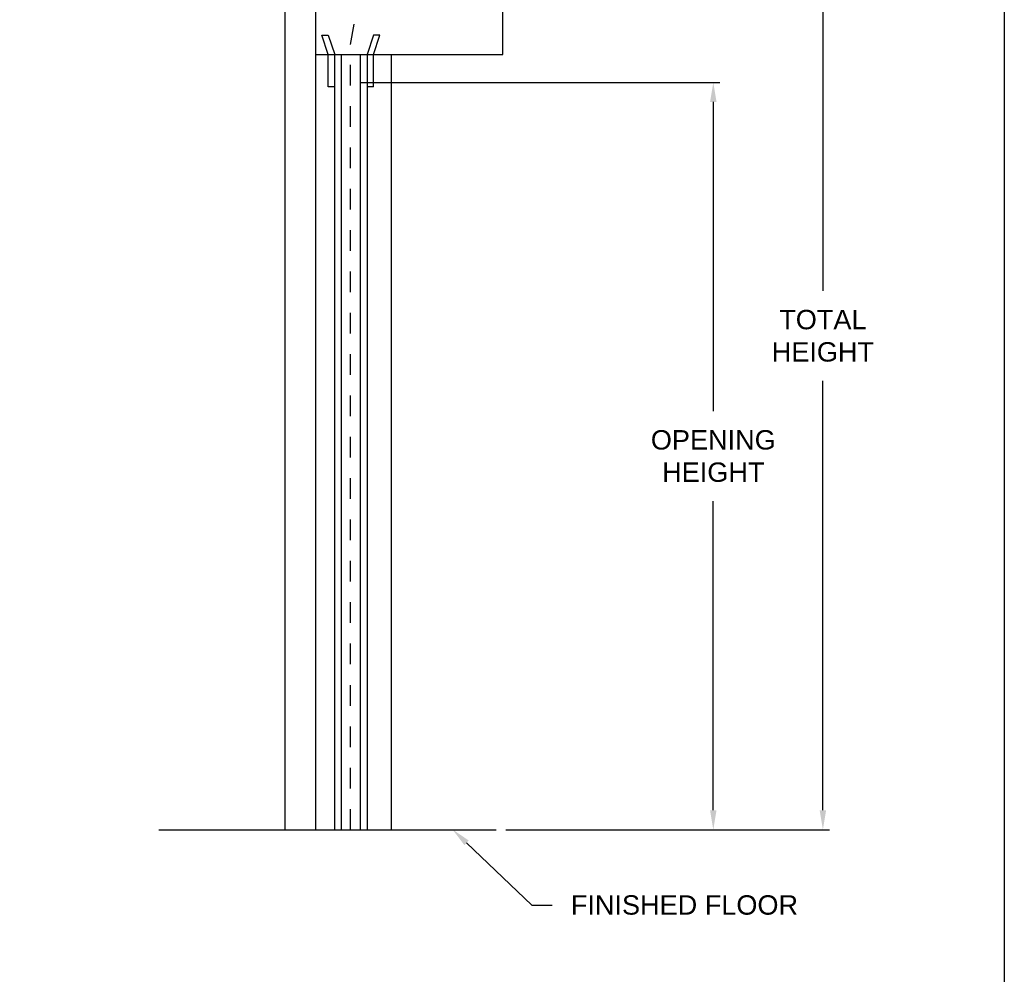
# Model space of a CAD drawing. Header units: inches. Extents: x 169.6 to 213.7, y 195.1 to 266.5.
# Tile 31 of 53: x 209 to 213.7, y 199.9 to 204.6. Entities that reach past the tile are written whole.
import ezdxf
from ezdxf import colors
from ezdxf.entities.mleader import LeaderData, LeaderLine
from ezdxf.math import Vec2, Vec3

# ---------------------------------------------------------------- set-up
doc = ezdxf.new("R2010")
doc.units = ezdxf.units.IN
doc.header["$LTSCALE"] = 0.25
doc.header["$MEASUREMENT"] = 0
doc.linetypes.add('HIDDEN', pattern=[0.375, 0.25, -0.125])
doc.layers.add('ANNOTATIONS', color=1, linetype='Continuous')
doc.layers.add('RHX RH F.O.H.', color=7, linetype='Continuous')
doc.styles.add('ARIAL', font='arial.ttf', dxfattribs={"height": 0.09375})
doc.dimstyles.new('STANDARD$0', dxfattribs={"dimtxt": 0.09375, "dimasz": 0.09375, "dimexe": 0.03125, "dimexo": 0.046875, "dimgap": 0.09, "dimtad": 0, "dimtih": 1, "dimtoh": 1, "dimdec": 4, "dimzin": 0, "dimdsep": 46, "dimtxsty": 'ARIAL', "dimcen": 0.09, "dimadec": 0, "dimazin": 0, "dimtfac": 1, "dimtdec": 4, "dimtofl": 0, "dimtmove": 0, "dimatfit": 1, "dimfxl": 1, "dimtolj": 1, "dimtzin": 0, "dimarcsym": 0})

# ---------------------------------------------------------------- blocks, each defined once
blk = doc.blocks.new('*D54')
at = {"layer": 'ANNOTATIONS', "color": 0, "lineweight": -2, "transparency": 16777216}
for p, q in [((210.8052, 205.4113), (212.876, 205.4113)), ((212.8448, 205.3176), (212.8448, 203.2398)), ((212.8448, 200.7271), (212.8448, 202.8049)), ((211.3125, 200.6333), (212.876, 200.6333))]:
    blk.add_line(p, q, dxfattribs=at)
at = {"layer": 'ANNOTATIONS', "color": 0, "transparency": 16777216}
for points in [[(212.8292, 205.3176), (212.8604, 205.3176), (212.8448, 205.4113)], [(212.8292, 200.7271), (212.8604, 200.7271), (212.8448, 200.6333)]]:
    blk.add_solid(points, dxfattribs=at)
at = {"layer": 'defpoints', "color": 0, "transparency": 16777216}
for p in [(210.7584, 205.4113), (211.2656, 200.6333), (212.8448, 200.6333)]:
    blk.add_point(p, dxfattribs=at)
at = {"layer": 'ANNOTATIONS', "color": 0, "transparency": 16777216, "insert": (212.8448, 203.0223), "char_height": 0.09375, "attachment_point": 5, "style": 'ARIAL'}
blk.add_mtext('\\A1;TOTAL \\PHEIGHT', dxfattribs=at)
blk = doc.blocks.new('*D55')
at = {"layer": 'ANNOTATIONS', "color": 0, "lineweight": -2, "transparency": 16777216}
for p, q in [((210.608, 204.2476), (212.3462, 204.2476)), ((212.3149, 204.1539), (212.3149, 202.6579)), ((212.3149, 200.7271), (212.3149, 202.2231)), ((211.3125, 200.6333), (212.3462, 200.6333))]:
    blk.add_line(p, q, dxfattribs=at)
at = {"layer": 'ANNOTATIONS', "color": 0, "transparency": 16777216}
for points in [[(212.2993, 204.1539), (212.3305, 204.1539), (212.3149, 204.2476)], [(212.2993, 200.7271), (212.3305, 200.7271), (212.3149, 200.6333)]]:
    blk.add_solid(points, dxfattribs=at)
at = {"layer": 'defpoints', "color": 0, "transparency": 16777216}
for p in [(210.5611, 204.2476), (212.3149, 204.2476), (211.2656, 200.6333)]:
    blk.add_point(p, dxfattribs=at)
at = {"layer": 'ANNOTATIONS', "color": 0, "transparency": 16777216, "insert": (212.3149, 202.4405), "char_height": 0.09375, "attachment_point": 5, "style": 'ARIAL'}
blk.add_mtext('\\A1;OPENING\\PHEIGHT', dxfattribs=at)

msp = doc.modelspace()

# ---------------------------------------------------------------- linework, layer by layer
at = {"layer": 'defpoints'}
msp.add_lwpolyline([(213.72204, 195.07023), (194.25216, 195.07023), (194.25216, 207.80534), (213.72204, 207.80534)], close=True, dxfattribs=at)
at = {"layer": 'RHX RH F.O.H.', "linetype": 'Continuous'}
for p, q in [((210.24274, 206.08273), (210.24274, 200.63334)), ((210.39062, 205.38334), (210.39062, 200.63334)), ((211.29687, 204.38334), (211.29687, 205.38334)), ((210.45312, 204.38334), (210.42187, 204.47709)), ((210.42187, 204.47709), (210.45312, 204.47709)), ((210.45312, 204.47709), (210.48437, 204.38334)), ((210.67187, 204.47709), (210.64062, 204.38334)), ((210.67187, 204.38334), (210.70312, 204.47709)), ((210.70312, 204.47709), (210.67187, 204.47709)), ((210.39062, 204.38334), (211.29687, 204.38334)), ((210.45312, 204.22709), (210.45312, 204.38334)), ((210.48437, 200.63334), (210.48437, 204.38334)), ((210.51562, 204.38334), (210.51562, 200.63334)), ((210.60937, 200.63334), (210.60937, 204.38334)), ((210.64062, 204.38334), (210.64062, 200.63334)), ((210.67187, 204.22709), (210.67187, 204.38334)), ((210.75836, 200.63334), (210.75836, 204.38334)), ((210.48437, 204.22709), (210.45312, 204.22709)), ((210.67187, 204.22709), (210.64062, 204.22709)), ((209.63439, 200.63334), (211.26562, 200.63334))]:
    msp.add_line(p, q, dxfattribs=at)
at = {"layer": 'RHX RH F.O.H.', "linetype": 'HIDDEN'}
for p, q in [((210.56115, 204.43123), (210.64327, 204.91473)), ((210.56115, 200.63334), (210.56115, 204.43123))]:
    msp.add_line(p, q, dxfattribs=at)

# ---------------------------------------------------------------- dimensions: what is measured, and where the dimension line sits
at = {"layer": 'ANNOTATIONS'}
for base, p1, p2, text, picture, middle in [((212.84479, 200.63334), (210.75836, 205.41132), (211.26562, 200.63334), 'TOTAL \\PHEIGHT', '*D54', (212.84479, 203.02233)), ((212.31491, 204.24764), (211.26562, 200.63334), (210.56115, 204.24764), 'OPENING\\PHEIGHT', '*D55', (212.31491, 202.44049))]:
    dim = msp.add_linear_dim(base=base, p1=p1, p2=p2, angle=90, text=text, dimstyle='STANDARD$0', dxfattribs=at)
    dim.commit()
    dim.dimension.update_dxf_attribs({"geometry": picture, "text_midpoint": middle})

# ---------------------------------------------------------------- leaders
ml = msp.add_multileader_mtext('Standard', dxfattribs=at)
ml.set_content('FINISHED FLOOR', color=256, style='ARIAL')
ml.set_leader_properties()
ml.build(insert=Vec2(0, 0))
ml.multileader.update_dxf_attribs({"dogleg_length": 0.36, "arrow_head_size": 0.09375})
ctx = ml.context
ctx.base_point, ctx.char_height, ctx.arrow_head_size, ctx.landing_gap_size, ctx.plane_origin = Vec3(211.53606, 200.26849), 0.09375, 0.09375, 0.09, Vec3(210.75102, 199.83527)
notes = []
notes.append((ctx, [(0, (1, 1, 0), (211.4381, 200.26849), (1, 0), 0.09796, [(0, [(211.05393, 200.63456)], 0, [])])]))
ctx.mtext.insert, ctx.mtext.flow_direction = Vec3(211.62606, 200.31617), 5
for ctx, leaders in notes:
    for number, flags, end, landing, length, lines in leaders:
        leader = LeaderData()
        leader.index, (leader.has_last_leader_line, leader.has_dogleg_vector, leader.attachment_direction) = number, flags
        leader.last_leader_point, leader.dogleg_vector, leader.dogleg_length = Vec3(end), Vec3(landing), length
        for number, points, colour, breaks in lines:
            line = LeaderLine()
            line.index, line.vertices, line.color, line.breaks = number, Vec3.list(points), colors.encode_raw_color(colour), breaks
            leader.lines.append(line)
        ctx.leaders.append(leader)

doc.saveas('drawing.dxf')
